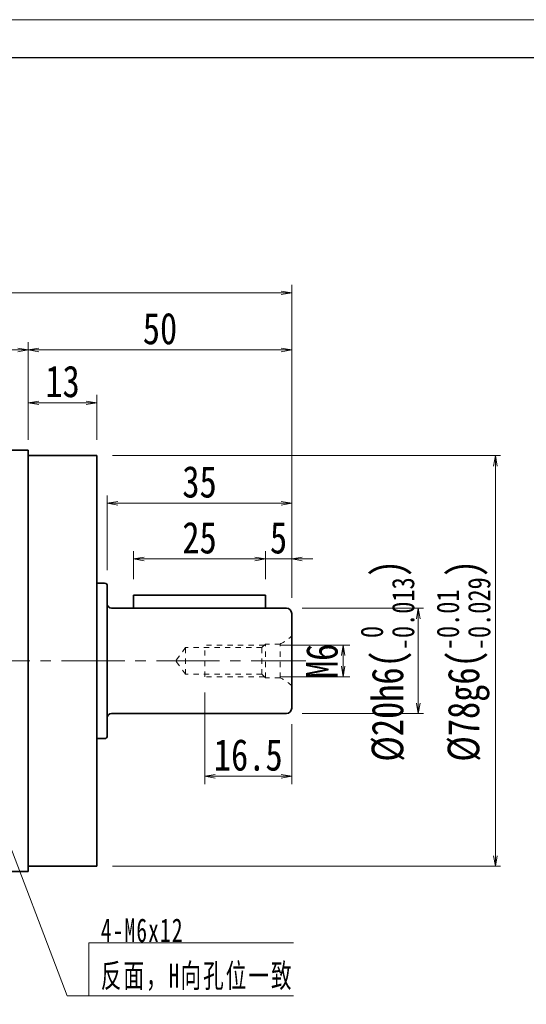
# Model space of a CAD drawing. Header units: millimetres. Extents: x -23 to 600, y -16 to 414.
# Tile 5 of 10: x 198 to 295, y 227 to 414. Entities that reach past the tile are written whole.
import ezdxf

# ---------------------------------------------------------------- set-up
doc = ezdxf.new("R2010")
doc.units = ezdxf.units.MM
doc.linetypes.add('点画线', pattern=[18, 12, -2, 2, -2])
doc.linetypes.add('虚线', pattern=[2, 1, -1])
for name, color, linetype, lineweight in [('中心线层', 1, '点画线', 18), ('图框_外框线', 7, 'Continuous', 18), ('尺寸线层', 3, 'Continuous', 18), ('粗实线层', 7, 'Continuous', 35)]:
    doc.layers.add(name, color=color, linetype=linetype, lineweight=lineweight)
doc.styles.add('宋体', font='SimSun.ttf', dxfattribs={"width": 0.8})
doc.styles.add('标准', font='txt', dxfattribs={"width": 0.667})
doc.dimstyles.new('A水平标注$0', dxfattribs={"dimtxt": 3.5, "dimasz": 2, "dimexe": 1.5, "dimexo": 3, "dimgap": 1.1, "dimtad": 1, "dimtoh": 1, "dimdec": 4, "dimdsep": 46, "dimtxsty": '宋体', "dimblk": 'OPEN', "dimcen": 3, "dimclrd": 3, "dimclre": 3, "dimclrt": 6, "dimadec": 0, "dimazin": 0, "dimtm": 1e-09, "dimtfac": 1, "dimtdec": 4, "dimtix": 1, "dimtmove": 0, "dimatfit": 3, "dimldrblk": 'OPEN', "dimfxl": 0, "dimlwd": 13, "dimlwe": 13, "dimarcsym": 0})
doc.dimstyles.new('D直径标注φ25', dxfattribs={"dimtxt": 3.5, "dimasz": 2, "dimexe": 1, "dimexo": 3, "dimtad": 1, "dimtoh": 1, "dimdec": 1, "dimdsep": 46, "dimtxsty": '宋体', "dimblk": 'OPEN', "dimcen": 3, "dimclrd": 3, "dimclre": 3, "dimclrt": 130, "dimadec": 0, "dimazin": 0, "dimtm": 1e-09, "dimtfac": 1, "dimtdec": 1, "dimtmove": 0, "dimatfit": 0, "dimldrblk": 'OPEN', "dimfxl": 0, "dimlwd": 13, "dimlwe": 13, "dimarcsym": 0})
doc.dimstyles.new('螺孔(M8-7H)', dxfattribs={"dimtxt": 3.5, "dimasz": 2, "dimexe": 1.25, "dimexo": 3, "dimtad": 1, "dimtoh": 1, "dimdec": 4, "dimdsep": 46, "dimtxsty": '宋体', "dimblk": 'OPEN', "dimcen": 3, "dimclrd": 3, "dimclre": 3, "dimclrt": 2, "dimadec": 0, "dimazin": 0, "dimtm": 1e-09, "dimtfac": 1, "dimtdec": 4, "dimtmove": 0, "dimatfit": 3, "dimldrblk": 'OPEN', "dimfxl": 0, "dimlwd": 9, "dimlwe": 9, "dimarcsym": 0})

# ---------------------------------------------------------------- blocks, each defined once
blk = doc.blocks.new('_Open')
at = {"color": 0, "linetype": 'ByBlock', "lineweight": -2}
for p, q in [((-1, 0.167), (0, 0)), ((-1, -0.167), (0, 0)), ((0, 0), (-1, 0))]:
    blk.add_line(p, q, dxfattribs=at)
blk = doc.blocks.new('*D11')
at = {"layer": 'Defpoints', "color": 0, "transparency": 16777216}
for p in [(213.05, 331.54), (213.05, 253.54), (288.7, 253.54)]:
    blk.add_point(p, dxfattribs=at)
at = {"layer": '尺寸线层', "color": 3, "lineweight": 13, "transparency": 16777216}
for p, q in [((216.05, 331.54), (289.7, 331.54)), ((288.7, 329.54), (288.7, 255.54)), ((216.05, 253.54), (289.7, 253.54))]:
    blk.add_line(p, q, dxfattribs=at)
at = {"layer": '尺寸线层', "color": 3, "lineweight": 13, "transparency": 16777216, "xscale": 2, "yscale": 2, "zscale": 2}
for p, rotation in [((288.7, 331.54), 90), ((288.7, 253.54), 270)]:
    blk.add_blockref('_Open', p, dxfattribs=dict(at, rotation=rotation))
at = {"layer": '尺寸线层', "color": 130, "transparency": 16777216, "insert": (282.65, 292.54), "char_height": 6, "attachment_point": 5, "rotation": 90, "style": '宋体'}
blk.add_mtext('{\\A1;\\A1;%%C78g6({\\H0.707107x;\\S-0.01^ -0.029;})}', dxfattribs=at)
blk = doc.blocks.new('*D12')
at = {"layer": 'Defpoints', "color": 0, "transparency": 16777216}
for p in [(200.05, 351.6), (133.05, 332.54), (200.05, 332.54)]:
    blk.add_point(p, dxfattribs=at)
at = {"layer": '尺寸线层', "color": 3, "lineweight": 13, "transparency": 16777216}
for p, q in [((133.05, 335.54), (133.05, 353.1)), ((135.05, 351.6), (198.05, 351.6)), ((200.05, 335.54), (200.05, 353.1))]:
    blk.add_line(p, q, dxfattribs=at)
at = {"layer": '尺寸线层', "color": 3, "lineweight": 13, "transparency": 16777216, "xscale": 2, "yscale": 2, "zscale": 2, "rotation": 180}
blk.add_blockref('_Open', (133.05, 351.6), dxfattribs=at)
at = {"layer": '尺寸线层', "color": 3, "lineweight": 13, "transparency": 16777216, "xscale": 2, "yscale": 2, "zscale": 2}
blk.add_blockref('_Open', (200.05, 351.6), dxfattribs=at)
at = {"layer": '尺寸线层', "color": 6, "transparency": 16777216, "insert": (166.55, 355.63), "char_height": 6, "attachment_point": 5, "style": '宋体', "bg_fill": 3, "box_fill_scale": 1.1, "bg_fill_color": 257, "bg_fill_transparency": 0}
blk.add_mtext('67', dxfattribs=at)
blk = doc.blocks.new('*D13')
at = {"layer": 'Defpoints', "color": 0, "transparency": 16777216}
for p in [(250.05, 351.6), (200.05, 332.54), (250.05, 301.54)]:
    blk.add_point(p, dxfattribs=at)
at = {"layer": '尺寸线层', "color": 3, "lineweight": 13, "transparency": 16777216}
for p, q in [((200.05, 335.54), (200.05, 353.1)), ((202.05, 351.6), (248.05, 351.6)), ((250.05, 304.54), (250.05, 353.1))]:
    blk.add_line(p, q, dxfattribs=at)
at = {"layer": '尺寸线层', "color": 3, "lineweight": 13, "transparency": 16777216, "xscale": 2, "yscale": 2, "zscale": 2, "rotation": 180}
blk.add_blockref('_Open', (200.05, 351.6), dxfattribs=at)
at = {"layer": '尺寸线层', "color": 3, "lineweight": 13, "transparency": 16777216, "xscale": 2, "yscale": 2, "zscale": 2}
blk.add_blockref('_Open', (250.05, 351.6), dxfattribs=at)
at = {"layer": '尺寸线层', "color": 6, "transparency": 16777216, "insert": (225.05, 355.63), "char_height": 6, "attachment_point": 5, "style": '宋体', "bg_fill": 3, "box_fill_scale": 1.1, "bg_fill_color": 257, "bg_fill_transparency": 0}
blk.add_mtext('50', dxfattribs=at)
blk = doc.blocks.new('*D14')
at = {"layer": 'Defpoints', "color": 0, "transparency": 16777216}
for p in [(213.05, 341.56), (200.05, 331.54), (213.05, 331.54)]:
    blk.add_point(p, dxfattribs=at)
at = {"layer": '尺寸线层', "color": 3, "lineweight": 13, "transparency": 16777216}
for p, q in [((200.05, 334.54), (200.05, 343.06)), ((213.05, 334.54), (213.05, 343.06)), ((202.05, 341.56), (211.05, 341.56))]:
    blk.add_line(p, q, dxfattribs=at)
at = {"layer": '尺寸线层', "color": 3, "lineweight": 13, "transparency": 16777216, "xscale": 2, "yscale": 2, "zscale": 2, "rotation": 180}
blk.add_blockref('_Open', (200.05, 341.56), dxfattribs=at)
at = {"layer": '尺寸线层', "color": 3, "lineweight": 13, "transparency": 16777216, "xscale": 2, "yscale": 2, "zscale": 2}
blk.add_blockref('_Open', (213.05, 341.56), dxfattribs=at)
at = {"layer": '尺寸线层', "color": 6, "transparency": 16777216, "insert": (206.55, 345.59), "char_height": 6, "attachment_point": 5, "style": '宋体', "bg_fill": 3, "box_fill_scale": 1.1, "bg_fill_color": 257, "bg_fill_transparency": 0}
blk.add_mtext('13', dxfattribs=at)
blk = doc.blocks.new('*D17')
at = {"layer": 'Defpoints', "color": 0, "transparency": 16777216}
for p in [(83.05, 362.45), (83.05, 301.54), (250.05, 301.54)]:
    blk.add_point(p, dxfattribs=at)
at = {"layer": '尺寸线层', "color": 3, "lineweight": 13, "transparency": 16777216}
for p, q in [((83.05, 304.54), (83.05, 363.95)), ((250.05, 304.54), (250.05, 363.95)), ((248.05, 362.45), (85.05, 362.45))]:
    blk.add_line(p, q, dxfattribs=at)
at = {"layer": '尺寸线层', "color": 3, "lineweight": 13, "transparency": 16777216, "xscale": 2, "yscale": 2, "zscale": 2, "rotation": 180}
blk.add_blockref('_Open', (83.05, 362.45), dxfattribs=at)
at = {"layer": '尺寸线层', "color": 3, "lineweight": 13, "transparency": 16777216, "xscale": 2, "yscale": 2, "zscale": 2}
blk.add_blockref('_Open', (250.05, 362.45), dxfattribs=at)
at = {"layer": '尺寸线层', "color": 6, "transparency": 16777216, "insert": (166.55, 366.49), "char_height": 6, "attachment_point": 5, "style": '宋体', "bg_fill": 3, "box_fill_scale": 1.1, "bg_fill_color": 257, "bg_fill_transparency": 0}
blk.add_mtext('167', dxfattribs=at)
blk = doc.blocks.new('*X5')
at = {"layer": '尺寸线层', "linetype": 'Continuous'}
blk.add_hatch(color=0, dxfattribs=at).paths.add_polyline_path([(-18.15, 36.72), (-16.02, 32.72), (-17.07, 32.32)], flags=0)
at = {"layer": '尺寸线层', "color": 0, "linetype": 'Continuous'}
blk.add_line((-18.15, 36.72), (-4.16, 0), dxfattribs=at)
at = {"layer": '尺寸线层', "color": 0}
for p, q in [((0, 10.07), (38.84, 10.07)), ((0, 0), (0, 10.07)), ((-4.16, 0), (0, 0)), ((0, 0), (38.84, 0))]:
    blk.add_line(p, q, dxfattribs=at)
at = {"layer": '尺寸线层', "color": 0, "insert": (2.25, 0.9), "char_height": 4.5, "width": 73.1847, "attachment_point": 7, "line_spacing_factor": 1.15057, "style": '标准'}
blk.add_mtext('\\T1.1;4-M6x12\\P反面，H向孔位一致', dxfattribs=at)
blk = doc.blocks.new('*D30')
at = {"layer": 'Defpoints', "color": 0, "transparency": 16777216}
for p in [(233.55, 289.54), (250.05, 283.54), (233.55, 270.62)]:
    blk.add_point(p, dxfattribs=at)
at = {"layer": '尺寸线层', "color": 3, "lineweight": 13, "transparency": 16777216}
for p, q in [((233.55, 286.54), (233.55, 269.12)), ((250.05, 280.54), (250.05, 269.12)), ((248.05, 270.62), (235.55, 270.62))]:
    blk.add_line(p, q, dxfattribs=at)
at = {"layer": '尺寸线层', "color": 3, "lineweight": 13, "transparency": 16777216, "xscale": 2, "yscale": 2, "zscale": 2, "rotation": 180}
blk.add_blockref('_Open', (233.55, 270.62), dxfattribs=at)
at = {"layer": '尺寸线层', "color": 3, "lineweight": 13, "transparency": 16777216, "xscale": 2, "yscale": 2, "zscale": 2}
blk.add_blockref('_Open', (250.05, 270.62), dxfattribs=at)
at = {"layer": '尺寸线层', "color": 6, "transparency": 16777216, "insert": (241.8, 274.65), "char_height": 6, "attachment_point": 5, "style": '宋体', "bg_fill": 3, "box_fill_scale": 1.1, "bg_fill_color": 257, "bg_fill_transparency": 0}
blk.add_mtext('16.5', dxfattribs=at)
blk = doc.blocks.new('*D31')
at = {"layer": 'Defpoints', "color": 0, "transparency": 16777216}
for p in [(244.85, 295.54), (244.85, 289.54), (259.81, 289.54)]:
    blk.add_point(p, dxfattribs=at)
at = {"layer": '尺寸线层', "color": 3, "lineweight": 9, "transparency": 16777216}
for p, q in [((247.85, 295.54), (261.06, 295.54)), ((259.81, 293.54), (259.81, 291.54)), ((247.85, 289.54), (261.06, 289.54))]:
    blk.add_line(p, q, dxfattribs=at)
at = {"layer": '尺寸线层', "color": 3, "lineweight": 9, "transparency": 16777216, "xscale": 2, "yscale": 2, "zscale": 2}
for p, rotation in [((259.81, 295.54), 90), ((259.81, 289.54), 270)]:
    blk.add_blockref('_Open', p, dxfattribs=dict(at, rotation=rotation))
at = {"layer": '尺寸线层', "color": 2, "transparency": 16777216, "insert": (255.81, 292.54), "char_height": 6, "attachment_point": 5, "rotation": 90, "style": '宋体'}
blk.add_mtext('M6', dxfattribs=at)
blk = doc.blocks.new('*D32')
at = {"layer": 'Defpoints', "color": 0, "transparency": 16777216}
for p in [(249.05, 302.54), (249.05, 282.54), (274.08, 282.54)]:
    blk.add_point(p, dxfattribs=at)
at = {"layer": '尺寸线层', "color": 3, "lineweight": 13, "transparency": 16777216}
for p, q in [((252.05, 302.54), (275.08, 302.54)), ((274.08, 300.54), (274.08, 284.54)), ((252.05, 282.54), (275.08, 282.54))]:
    blk.add_line(p, q, dxfattribs=at)
at = {"layer": '尺寸线层', "color": 3, "lineweight": 13, "transparency": 16777216, "xscale": 2, "yscale": 2, "zscale": 2}
for p, rotation in [((274.08, 302.54), 90), ((274.08, 282.54), 270)]:
    blk.add_blockref('_Open', p, dxfattribs=dict(at, rotation=rotation))
at = {"layer": '尺寸线层', "color": 130, "transparency": 16777216, "insert": (268.22, 292.54), "char_height": 6, "attachment_point": 5, "rotation": 90, "style": '宋体'}
blk.add_mtext('{\\A1;\\A1;%%C20h6({\\H0.707107x;\\S 0^ -0.013;})}', dxfattribs=at)
blk = doc.blocks.new('*D33')
at = {"layer": 'Defpoints', "color": 0, "transparency": 16777216}
for p in [(250.05, 311.9), (245.05, 305.04), (250.05, 301.54)]:
    blk.add_point(p, dxfattribs=at)
at = {"layer": '尺寸线层', "color": 3, "lineweight": 13, "transparency": 16777216}
for p, q in [((245.05, 308.04), (245.05, 313.4)), ((250.05, 304.54), (250.05, 313.4)), ((243.05, 311.9), (241.05, 311.9)), ((245.05, 311.9), (250.05, 311.9)), ((252.05, 311.9), (254.05, 311.9))]:
    blk.add_line(p, q, dxfattribs=at)
at = {"layer": '尺寸线层', "color": 3, "lineweight": 13, "transparency": 16777216, "xscale": 2, "yscale": 2, "zscale": 2}
blk.add_blockref('_Open', (245.05, 311.9), dxfattribs=at)
at = {"layer": '尺寸线层', "color": 3, "lineweight": 13, "transparency": 16777216, "xscale": 2, "yscale": 2, "zscale": 2, "rotation": 180}
blk.add_blockref('_Open', (250.05, 311.9), dxfattribs=at)
at = {"layer": '尺寸线层', "color": 6, "transparency": 16777216, "insert": (247.55, 315.9), "char_height": 6, "attachment_point": 5, "style": '宋体', "bg_fill": 3, "box_fill_scale": 1.1, "bg_fill_color": 257, "bg_fill_transparency": 0}
blk.add_mtext('5', dxfattribs=at)
blk = doc.blocks.new('*D34')
at = {"layer": 'Defpoints', "color": 0, "transparency": 16777216}
for p in [(220.05, 311.9), (220.05, 305.04), (245.05, 305.04)]:
    blk.add_point(p, dxfattribs=at)
at = {"layer": '尺寸线层', "color": 3, "lineweight": 13, "transparency": 16777216}
for p, q in [((220.05, 308.04), (220.05, 313.4)), ((245.05, 308.04), (245.05, 313.4)), ((243.05, 311.9), (222.05, 311.9))]:
    blk.add_line(p, q, dxfattribs=at)
at = {"layer": '尺寸线层', "color": 3, "lineweight": 13, "transparency": 16777216, "xscale": 2, "yscale": 2, "zscale": 2, "rotation": 180}
blk.add_blockref('_Open', (220.05, 311.9), dxfattribs=at)
at = {"layer": '尺寸线层', "color": 3, "lineweight": 13, "transparency": 16777216, "xscale": 2, "yscale": 2, "zscale": 2}
blk.add_blockref('_Open', (245.05, 311.9), dxfattribs=at)
at = {"layer": '尺寸线层', "color": 6, "transparency": 16777216, "insert": (232.55, 315.9), "char_height": 6, "attachment_point": 5, "style": '宋体', "bg_fill": 3, "box_fill_scale": 1.1, "bg_fill_color": 257, "bg_fill_transparency": 0}
blk.add_mtext('25', dxfattribs=at)
blk = doc.blocks.new('*D35')
at = {"layer": 'Defpoints', "color": 0, "transparency": 16777216}
for p in [(215.05, 322.48), (215.05, 306.79), (250.05, 301.54)]:
    blk.add_point(p, dxfattribs=at)
at = {"layer": '尺寸线层', "color": 3, "lineweight": 13, "transparency": 16777216}
for p, q in [((215.05, 309.79), (215.05, 323.98)), ((250.05, 304.54), (250.05, 323.98)), ((248.05, 322.48), (217.05, 322.48))]:
    blk.add_line(p, q, dxfattribs=at)
at = {"layer": '尺寸线层', "color": 3, "lineweight": 13, "transparency": 16777216, "xscale": 2, "yscale": 2, "zscale": 2, "rotation": 180}
blk.add_blockref('_Open', (215.05, 322.48), dxfattribs=at)
at = {"layer": '尺寸线层', "color": 3, "lineweight": 13, "transparency": 16777216, "xscale": 2, "yscale": 2, "zscale": 2}
blk.add_blockref('_Open', (250.05, 322.48), dxfattribs=at)
at = {"layer": '尺寸线层', "color": 6, "transparency": 16777216, "insert": (232.55, 326.52), "char_height": 6, "attachment_point": 5, "style": '宋体', "bg_fill": 3, "box_fill_scale": 1.1, "bg_fill_color": 257, "bg_fill_transparency": 0}
blk.add_mtext('35', dxfattribs=at)

msp = doc.modelspace()

# ---------------------------------------------------------------- linework, layer by layer
at = {"layer": '中心线层'}
msp.add_line((80.35818, 292.54132), (252.73542, 292.54132), dxfattribs=at)
at = {"layer": '图框_外框线', "color": 3}
msp.add_lwpolyline([(-20.25231, -16.16966), (588.52964, -16.16966), (588.52964, 414.32615), (-20.25231, 414.32615)], close=True, dxfattribs=at)
at = {"layer": '图框_外框线', "color": 3, "lineweight": 25}
msp.add_lwpolyline([(15.98471, -8.92226), (581.28224, -8.92226), (581.28224, 407.07875), (15.98471, 407.07875)], close=True, dxfattribs=at)
at = {"layer": '粗实线层'}
for p, q in [((133.0468, 332.54132), (200.0468, 332.54132)), ((200.0468, 332.54132), (200.0468, 252.54132)), ((200.0468, 331.54132), (213.0468, 331.54132)), ((213.0468, 331.54132), (213.0468, 253.54132)), ((213.0468, 277.79132), (214.5468, 277.79132)), ((133.0468, 252.54132), (200.0468, 252.54132)), ((200.0468, 253.54132), (213.0468, 253.54132))]:
    msp.add_line(p, q, dxfattribs=at)
at = {"layer": '粗实线层', "color": 6, "linetype": '虚线', "lineweight": 18}
for p, q in [((233.5468, 289.54132), (233.5468, 295.54132)), ((244.8468, 295.54132), (233.5468, 295.54132)), ((245.0468, 295.74132), (244.3968, 295.09132)), ((245.0468, 289.34132), (245.0468, 295.74132)), ((247.8468, 295.74132), (245.0468, 295.74132)), ((247.8468, 289.34132), (247.8468, 295.74132)), ((250.0468, 297.29132), (250.0468, 287.79132)), ((229.89948, 295.09132), (228.0468, 292.54132)), ((229.89948, 289.99132), (229.89948, 295.09132)), ((244.3968, 295.09132), (229.89948, 295.09132)), ((244.3968, 289.99132), (244.3968, 295.09132)), ((229.89948, 289.99132), (228.0468, 292.54132)), ((244.3968, 289.99132), (229.89948, 289.99132)), ((245.0468, 289.34132), (244.3968, 289.99132)), ((244.8468, 289.54132), (233.5468, 289.54132)), ((247.8468, 289.34132), (245.0468, 289.34132))]:
    msp.add_line(p, q, dxfattribs=at)
for centre, start, end in [((244.40481, 302.96301), 295.4832951, 314.849577), ((244.40481, 282.11964), 45.150423, 64.5167049)]:
    msp.add_arc(centre, 8, start, end, dxfattribs=at)
at = {"layer": '粗实线层'}
for centre, radius, start, end in [((215.8468, 281.74132), 0.8, 90.0000007, 180), ((249.0468, 283.54132), 1, 270.0000016, 360), ((214.5468, 278.29132), 0.5, 269.9999999, 0)]:
    msp.add_arc(centre, radius, start, end, dxfattribs=at)

# ---------------------------------------------------------------- block references
at = {"layer": '尺寸线层'}
msp.add_blockref('*X5', (211.56711, 228.94548), dxfattribs=at)

# ---------------------------------------------------------------- dimensions: what is measured, and where the dimension line sits
dim = msp.add_linear_dim(base=(288.70209, 253.54132), p1=(213.0468, 331.54132), p2=(213.0468, 253.54132), angle=270, text='{\\A1;\\A1;%%C78g6({\\H0.707107x;\\S-0.01^ -0.029;})}', dimstyle='D直径标注φ25', override={"dimtxt": 6, "dimpost": 'φ<>', "dimtp": -0.01, "dimtm": 0.029, "dimtdec": 3, "dimtfill": 0}, dxfattribs=at)
dim.commit()
dim.dimension.update_dxf_attribs({"geometry": '*D11', "text_midpoint": (282.65232, 292.54132)})

# ---------------------------------------------------------------- next in the draw order: dimensions: what is measured, and where the dimension line sits
dim = msp.add_linear_dim(base=(200.0468, 351.60045), p1=(133.0468, 332.54132), p2=(200.0468, 332.54132), dimstyle='A水平标注$0', override={"dimtxt": 6}, dxfattribs=at)
dim.commit()
dim.dimension.update_dxf_attribs({"geometry": '*D12', "text_midpoint": (166.5468, 355.63341)})

# ---------------------------------------------------------------- next in the draw order: dimensions: what is measured, and where the dimension line sits
dim = msp.add_linear_dim(base=(250.0468, 351.60045), p1=(200.0468, 332.54132), p2=(250.0468, 301.54132), dimstyle='A水平标注$0', override={"dimtxt": 6, "dimblk": 'Open', "dimtfill": 1, "dimtfillclr": 256}, dxfattribs=at)
dim.commit()
dim.dimension.update_dxf_attribs({"geometry": '*D13', "text_midpoint": (225.0468, 355.63341)})

# ---------------------------------------------------------------- next in the draw order: dimensions: what is measured, and where the dimension line sits
dim = msp.add_linear_dim(base=(213.0468, 341.55776), p1=(200.0468, 331.54132), p2=(213.0468, 331.54132), dimstyle='A水平标注$0', override={"dimtxt": 6, "dimblk": 'Open', "dimtfill": 1, "dimtfillclr": 256}, dxfattribs=at)
dim.commit()
dim.dimension.update_dxf_attribs({"geometry": '*D14', "text_midpoint": (206.5468, 345.59072)})

# ---------------------------------------------------------------- next in the draw order: dimensions: what is measured, and where the dimension line sits
dim = msp.add_linear_dim(base=(83.0468, 362.45312), p1=(250.0468, 301.54132), p2=(83.0468, 301.54132), dimstyle='A水平标注$0', override={"dimtxt": 6}, dxfattribs=at)
dim.commit()
dim.dimension.update_dxf_attribs({"geometry": '*D17', "text_midpoint": (166.5468, 366.48608)})

# ---------------------------------------------------------------- next in the draw order: linework, layer by layer
at = {"layer": '粗实线层'}
for p, q in [((213.0468, 307.29132), (214.5468, 307.29132)), ((215.0468, 278.29132), (215.0468, 306.79132)), ((245.0468, 305.04132), (220.0468, 305.04132)), ((220.0468, 305.04132), (220.0468, 302.54132)), ((245.0468, 305.04132), (245.0468, 302.54132)), ((250.0468, 301.54132), (250.0468, 283.54132))]:
    msp.add_line(p, q, dxfattribs=at)
for centre, radius, start, end in [((214.5468, 306.79132), 0.5, 0, 90.0000001), ((215.8468, 303.34132), 0.8, 180.0000021, 269.9999983), ((249.0468, 301.54132), 1, 359.9999988, 89.999997)]:
    msp.add_arc(centre, radius, start, end, dxfattribs=at)

# ---------------------------------------------------------------- next in the draw order: dimensions: what is measured, and where the dimension line sits
at = {"layer": '尺寸线层'}
dim = msp.add_linear_dim(base=(233.5468, 270.61521), p1=(250.0468, 283.54132), p2=(233.5468, 289.54132), dimstyle='A水平标注$0', override={"dimtxt": 6, "dimblk": 'Open', "dimtfill": 1, "dimtfillclr": 256}, dxfattribs=at)
dim.commit()
dim.dimension.update_dxf_attribs({"geometry": '*D30', "text_midpoint": (241.7968, 274.64817)})

# ---------------------------------------------------------------- next in the draw order: linework, layer by layer
at = {"layer": '粗实线层'}
msp.add_line((249.0468, 282.54132), (215.8468, 282.54132), dxfattribs=at)

# ---------------------------------------------------------------- next in the draw order: dimensions: what is measured, and where the dimension line sits
at = {"layer": '尺寸线层'}
for base, p1, p2, text, dimstyle, override, picture, middle in [((274.0849, 282.54132), (249.0468, 302.54132), (249.0468, 282.54132), '{\\A1;\\A1;%%C20h6({\\H0.707107x;\\S 0^ -0.013;})}', 'D直径标注φ25', {"dimtxt": 6, "dimpost": 'φ<>', "dimtm": 0.013, "dimtdec": 3, "dimtfill": 0}, '*D32', (274.0849, 292.54132)), ((259.81076, 289.54132), (244.8468, 295.54132), (244.8468, 289.54132), 'M<>', '螺孔(M8-7H)', {"dimtxt": 6, "dimgap": 1, "dimpost": '<>', "dimtvp": 0.1, "dimtfill": 0}, '*D31', (259.81076, 292.54132))]:
    dim = msp.add_linear_dim(base=base, p1=p1, p2=p2, angle=270, text=text, dimstyle=dimstyle, override=override, dxfattribs=at)
    dim.commit()
    dim.dimension.update_dxf_attribs({"geometry": picture, "text_midpoint": middle, "dimtype": 160})

# ---------------------------------------------------------------- next in the draw order: dimensions: what is measured, and where the dimension line sits
dim = msp.add_linear_dim(base=(250.0468, 311.89927), p1=(245.0468, 305.04132), p2=(250.0468, 301.54132), dimstyle='A水平标注$0', override={"dimtxt": 6, "dimblk": 'Open', "dimtfill": 1, "dimtfillclr": 256}, dxfattribs=at)
dim.commit()
dim.dimension.update_dxf_attribs({"geometry": '*D33', "text_midpoint": (247.5468, 315.89871)})

# ---------------------------------------------------------------- next in the draw order: linework, layer by layer
at = {"layer": '粗实线层'}
msp.add_line((215.8468, 302.54132), (249.0468, 302.54132), dxfattribs=at)

# ---------------------------------------------------------------- next in the draw order: dimensions: what is measured, and where the dimension line sits
at = {"layer": '尺寸线层'}
dim = msp.add_linear_dim(base=(220.0468, 311.89927), p1=(245.0468, 305.04132), p2=(220.0468, 305.04132), dimstyle='A水平标注$0', override={"dimtxt": 6, "dimblk": 'Open', "dimtfill": 1, "dimtfillclr": 256}, dxfattribs=at)
dim.commit()
dim.dimension.update_dxf_attribs({"geometry": '*D34', "text_midpoint": (232.5468, 315.89871)})

# ---------------------------------------------------------------- next in the draw order: dimensions: what is measured, and where the dimension line sits
dim = msp.add_linear_dim(base=(215.0468, 322.4849), p1=(250.0468, 301.54132), p2=(215.0468, 306.79132), dimstyle='A水平标注$0', override={"dimtxt": 6, "dimblk": 'Open', "dimtfill": 1, "dimtfillclr": 256}, dxfattribs=at)
dim.commit()
dim.dimension.update_dxf_attribs({"geometry": '*D35', "text_midpoint": (232.5468, 326.51786)})

doc.saveas('drawing.dxf')
